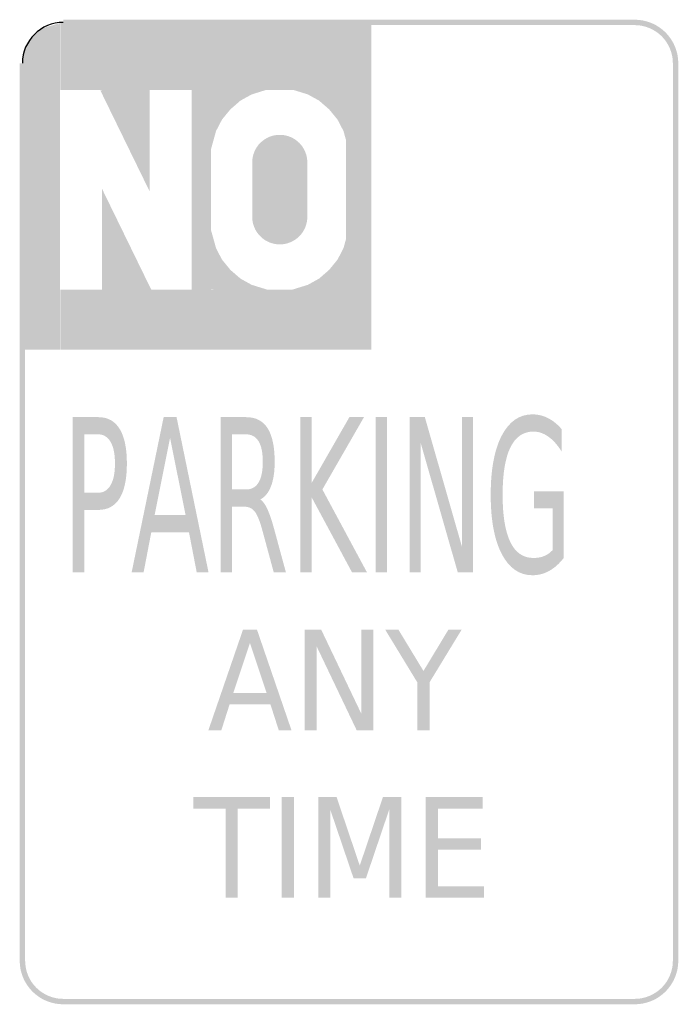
# Model space of a CAD drawing. Header units: inches. Extents: x -6 to 6, y -9 to 9.
import ezdxf

# ---------------------------------------------------------------- set-up
doc = ezdxf.new("R2010")
doc.units = ezdxf.units.IN
doc.header["$MEASUREMENT"] = 0

msp = doc.modelspace()

# ---------------------------------------------------------------- hatches: boundary and pattern name
for points in [[(-5.941, 8.315), (-5.265, 8.914), (-5.593, 8.817), (-5.817, 8.607), (-5.941, 8.315)], [(-5.94, 8.323), (-5.94, 2.962), (-5.267, 2.962), (-5.267, 8.91), (-5.94, 8.323)], [(-5.261, 7.693), (0.408, 7.693), (0.408, 8.918), (-5.261, 8.918), (-5.261, 7.693)], [(-5.207, 8.876), (5.207, 8.876), (5.207, 8.975), (-5.207, 8.975), (-5.207, 8.876)], [(6, 8.182), (5.996, 8.26), (5.985, 8.337), (5.966, 8.412), (5.94, 8.485), (5.906, 8.556), (5.866, 8.623), (5.82, 8.685), (5.768, 8.743), (5.71, 8.795), (5.647, 8.841), (5.581, 8.882), (5.51, 8.915), (5.437, 8.941), (5.361, 8.96), (5.284, 8.971), (5.207, 8.975), (5.207, 8.876), (5.275, 8.873), (5.342, 8.863), (5.408, 8.846), (5.472, 8.823), (5.534, 8.794), (5.592, 8.759), (5.647, 8.718), (5.698, 8.673), (5.743, 8.622), (5.784, 8.567), (5.819, 8.509), (5.848, 8.447), (5.871, 8.383), (5.888, 8.317), (5.898, 8.25), (5.901, 8.182), (6, 8.182)], [(-5.901, -8.182), (-5.901, 8.182), (-6, 8.182), (-6, -8.182), (-5.901, -8.182)], [(5.901, 8.182), (5.901, -8.182), (6, -8.182), (6, 8.182), (5.901, 8.182)], [(-3.635, 7.728), (-3.635, 5.85), (-4.532, 7.689), (-3.635, 7.728)], [(-1.825, 7.717), (-1.775, 7.612), (-1.397, 7.73), (-1.825, 7.717)], [(-0.698, 7.717), (-0.748, 7.612), (-1.126, 7.73), (-0.698, 7.717)], [(-2.869, 7.699), (-2.869, 4.036), (-2.514, 4.036), (-2.514, 7.699), (-2.869, 7.699)], [(-2.528, 7.696), (-2.143, 7.363), (-2.314, 7.154), (-2.528, 7.263), (-2.528, 7.696)], [(-2.527, 7.697), (-2.183, 7.321), (-1.979, 7.499), (-2.094, 7.71), (-2.527, 7.697)], [(-2.094, 7.71), (-1.979, 7.499), (-1.775, 7.612), (-1.825, 7.717), (-2.094, 7.71)], [(-0.429, 7.71), (-0.544, 7.499), (-0.748, 7.612), (-0.698, 7.717), (-0.429, 7.71)], [(0.004, 7.697), (-0.34, 7.321), (-0.544, 7.499), (-0.429, 7.71), (0.004, 7.697)], [(0.005, 7.696), (-0.38, 7.363), (-0.209, 7.154), (0.005, 7.263), (0.005, 7.696)], [(-0.053, 7.699), (-0.053, 4.036), (0.406, 4.036), (0.406, 7.699), (-0.053, 7.699)], [(-2.528, 7.263), (-2.314, 7.154), (-2.422, 6.947), (-2.528, 6.994), (-2.528, 7.263)], [(0.005, 7.263), (-0.209, 7.154), (-0.101, 6.947), (0.005, 6.994), (0.005, 7.263)], [(-2.528, 6.994), (-2.422, 6.947), (-2.528, 6.566), (-2.528, 6.994)], [(-0.759, 6.374), (-0.762, 6.423), (-0.769, 6.472), (-0.781, 6.52), (-0.798, 6.566), (-0.819, 6.611), (-0.844, 6.653), (-0.873, 6.693), (-0.906, 6.729), (-0.943, 6.762), (-0.983, 6.792), (-1.025, 6.817), (-1.069, 6.838), (-1.116, 6.855), (-1.164, 6.867), (-1.212, 6.874), (-1.261, 6.876), (-1.311, 6.874), (-1.359, 6.867), (-1.407, 6.855), (-1.454, 6.838), (-1.498, 6.817), (-1.54, 6.792), (-1.58, 6.762), (-1.616, 6.729), (-1.65, 6.693), (-1.679, 6.653), (-1.704, 6.611), (-1.725, 6.566), (-1.742, 6.52), (-1.754, 6.472), (-1.761, 6.423), (-1.764, 6.374), (-1.261, 6.374), (-0.759, 6.374)], [(0.005, 6.994), (-0.101, 6.947), (0.005, 6.566), (0.005, 6.994)], [(-1.764, 6.374), (-1.764, 5.381), (-0.759, 5.381), (-0.759, 6.374), (-1.764, 6.374)], [(-4.498, 4.01), (-4.498, 5.888), (-3.601, 4.049), (-4.498, 4.01)], [(-1.764, 5.381), (-1.761, 5.331), (-1.754, 5.283), (-1.742, 5.235), (-1.725, 5.188), (-1.704, 5.144), (-1.679, 5.102), (-1.65, 5.062), (-1.616, 5.026), (-1.58, 4.993), (-1.54, 4.963), (-1.498, 4.938), (-1.454, 4.917), (-1.407, 4.9), (-1.359, 4.888), (-1.311, 4.881), (-1.261, 4.879), (-1.212, 4.881), (-1.164, 4.888), (-1.116, 4.9), (-1.069, 4.917), (-1.025, 4.938), (-0.983, 4.963), (-0.943, 4.993), (-0.906, 5.026), (-0.873, 5.062), (-0.844, 5.102), (-0.819, 5.144), (-0.798, 5.188), (-0.781, 5.235), (-0.769, 5.283), (-0.762, 5.331), (-0.759, 5.381), (-1.261, 5.381), (-1.764, 5.381)], [(-2.528, 4.761), (-2.422, 4.808), (-2.528, 5.189), (-2.528, 4.761)], [(0.005, 4.761), (-0.101, 4.808), (0.005, 5.189), (0.005, 4.761)], [(-2.528, 4.492), (-2.314, 4.601), (-2.422, 4.808), (-2.528, 4.761), (-2.528, 4.492)], [(0.005, 4.492), (-0.209, 4.601), (-0.101, 4.808), (0.005, 4.761), (0.005, 4.492)], [(-2.528, 4.059), (-2.143, 4.392), (-2.314, 4.601), (-2.528, 4.492), (-2.528, 4.059)], [(0.005, 4.059), (-0.38, 4.392), (-0.209, 4.601), (0.005, 4.492), (0.005, 4.059)], [(-2.527, 4.058), (-2.183, 4.433), (-1.979, 4.256), (-2.094, 4.045), (-2.527, 4.058)], [(0.004, 4.058), (-0.34, 4.433), (-0.544, 4.256), (-0.429, 4.045), (0.004, 4.058)], [(-2.094, 4.045), (-1.979, 4.256), (-1.775, 4.142), (-1.825, 4.038), (-2.094, 4.045)], [(-1.825, 4.038), (-1.775, 4.142), (-1.397, 4.025), (-1.825, 4.038)], [(-0.698, 4.038), (-0.748, 4.142), (-1.126, 4.025), (-0.698, 4.038)], [(-0.429, 4.045), (-0.544, 4.256), (-0.748, 4.142), (-0.698, 4.038), (-0.429, 4.045)], [(-5.261, 2.962), (0.408, 2.962), (0.408, 4.056), (-5.261, 4.056), (-5.261, 2.962)], [(-0.885, 1.729), (-0.678, 1.729), (-0.678, 0.534), (0.007, 1.729), (0.273, 1.729), (-0.485, 0.411), (0.326, -1.098), (0.054, -1.098), (-0.678, 0.263), (-0.678, -1.098), (-0.885, -1.098), (-0.885, 1.729)], [(0.487, 1.729), (0.694, 1.729), (0.694, -1.098), (0.487, -1.098), (0.487, 1.729)], [(1.104, 1.729), (1.382, 1.729), (2.059, -0.636), (2.059, 1.729), (2.259, 1.729), (2.259, -1.098), (1.981, -1.098), (1.304, 1.267), (1.304, -1.098), (1.104, -1.098), (1.104, 1.729)], [(-0.808, -2.144), (-0.507, -2.144), (0.225, -3.679), (0.225, -2.144), (0.441, -2.144), (0.441, -3.979), (0.14, -3.979), (-0.592, -2.444), (-0.592, -3.979), (-0.808, -3.979), (-0.808, -2.144)], [(0.659, -2.144), (0.9, -2.144), (1.357, -2.898), (1.812, -2.144), (2.053, -2.144), (1.468, -3.105), (1.468, -3.979), (1.244, -3.979), (1.244, -3.105), (0.659, -2.144)], [(-2.836, -5.198), (-1.44, -5.198), (-1.44, -5.407), (-2.026, -5.407), (-2.026, -7.032), (-2.25, -7.032), (-2.25, -5.407), (-2.836, -5.407), (-2.836, -5.198)], [(-1.226, -5.198), (-1.002, -5.198), (-1.002, -7.032), (-1.226, -7.032), (-1.226, -5.198)], [(-0.559, -5.198), (-0.226, -5.198), (0.196, -6.446), (0.618, -5.198), (0.951, -5.198), (0.951, -7.032), (0.734, -7.032), (0.734, -5.421), (0.308, -6.68), (0.084, -6.68), (-0.343, -5.421), (-0.343, -7.032), (-0.559, -7.032), (-0.559, -5.198)], [(1.395, -5.198), (2.438, -5.198), (2.438, -5.407), (1.619, -5.407), (1.619, -5.95), (2.405, -5.95), (2.405, -6.159), (1.619, -6.159), (1.619, -6.823), (2.459, -6.823), (2.459, -7.032), (1.395, -7.032), (1.395, -5.198)], [(-6, -8.182), (-5.996, -8.26), (-5.985, -8.337), (-5.966, -8.412), (-5.94, -8.485), (-5.906, -8.556), (-5.866, -8.623), (-5.82, -8.685), (-5.768, -8.743), (-5.71, -8.795), (-5.647, -8.842), (-5.581, -8.882), (-5.51, -8.915), (-5.437, -8.941), (-5.361, -8.96), (-5.284, -8.971), (-5.207, -8.975), (-5.207, -8.876), (-5.275, -8.873), (-5.342, -8.863), (-5.408, -8.846), (-5.472, -8.823), (-5.534, -8.794), (-5.592, -8.759), (-5.647, -8.718), (-5.697, -8.673), (-5.743, -8.622), (-5.784, -8.568), (-5.819, -8.509), (-5.848, -8.447), (-5.871, -8.383), (-5.887, -8.317), (-5.897, -8.25), (-5.901, -8.182), (-6, -8.182)], [(5.207, -8.975), (5.284, -8.971), (5.361, -8.96), (5.437, -8.941), (5.51, -8.915), (5.581, -8.882), (5.647, -8.842), (5.71, -8.795), (5.768, -8.743), (5.82, -8.685), (5.866, -8.623), (5.906, -8.556), (5.94, -8.485), (5.966, -8.412), (5.985, -8.337), (5.996, -8.26), (6, -8.182), (5.901, -8.182), (5.898, -8.25), (5.888, -8.317), (5.871, -8.383), (5.848, -8.447), (5.819, -8.509), (5.784, -8.568), (5.743, -8.622), (5.698, -8.673), (5.647, -8.718), (5.592, -8.759), (5.534, -8.794), (5.472, -8.823), (5.408, -8.846), (5.342, -8.863), (5.275, -8.873), (5.207, -8.876), (5.207, -8.975)], [(5.207, -8.876), (-5.207, -8.876), (-5.207, -8.975), (5.207, -8.975), (5.207, -8.876)]]:
    msp.add_hatch(color=7).paths.add_polyline_path(points)
h = msp.add_hatch(color=7)
edge = h.paths.add_edge_path()
edge.add_line((-5.032, 1.729), (-4.566, 1.729))
edge.add_spline(control_points=[(-4.566, 1.729), (-4.395, 1.729), (-4.266, 1.657), (-4.178, 1.514), (-4.091, 1.371), (-4.047, 1.161), (-4.047, 0.884), (-4.047, 0.606), (-4.091, 0.395), (-4.178, 0.252), (-4.266, 0.11), (-4.395, 0.038), (-4.566, 0.038)], knot_values=[0, 0, 0, 0, 1, 1, 1, 2, 2, 2, 3, 3, 3, 4, 4, 4, 4], degree=3, periodic=0)
edge.add_line((-4.566, 0.038), (-4.825, 0.038))
edge.add_line((-4.825, 0.038), (-4.825, -1.098))
edge.add_line((-4.825, -1.098), (-5.032, -1.098))
edge.add_line((-5.032, -1.098), (-5.032, 1.729))
edge = h.paths.add_edge_path(flags=0)
edge.add_line((-4.825, 1.415), (-4.825, 0.352))
edge.add_line((-4.825, 0.352), (-4.566, 0.352))
edge.add_spline(control_points=[(-4.566, 0.352), (-4.47, 0.352), (-4.396, 0.399), (-4.343, 0.491), (-4.29, 0.583), (-4.264, 0.714), (-4.264, 0.884), (-4.264, 1.054), (-4.29, 1.184), (-4.343, 1.276), (-4.396, 1.368), (-4.47, 1.415), (-4.566, 1.415)], knot_values=[0, 0, 0, 0, 1, 1, 1, 2, 2, 2, 3, 3, 3, 4, 4, 4, 4], degree=3, periodic=0)
edge.add_line((-4.566, 1.415), (-4.825, 1.415))
h = msp.add_hatch(color=7)
h.paths.add_polyline_path([(-3.377, 1.729), (-3.142, 1.729), (-2.56, -1.098), (-2.775, -1.098), (-2.915, -0.373), (-3.603, -0.373), (-3.742, -1.098), (-3.96, -1.098), (-3.377, 1.729)])
h.paths.add_polyline_path([(-3.26, 1.352), (-3.541, -0.055), (-2.978, -0.055), (-3.26, 1.352)], flags=0)
h = msp.add_hatch(color=7)
edge = h.paths.add_edge_path()
edge.add_spline(control_points=[(-1.615, 0.228), (-1.571, 0.2), (-1.527, 0.14), (-1.486, 0.05), (-1.444, -0.041), (-1.402, -0.166), (-1.36, -0.325)], knot_values=[0, 0, 0, 0, 1, 1, 1, 2, 2, 2, 2], degree=3, periodic=0)
edge.add_line((-1.36, -0.325), (-1.15, -1.098))
edge.add_line((-1.15, -1.098), (-1.372, -1.098))
edge.add_line((-1.372, -1.098), (-1.568, -0.373))
edge.add_spline(control_points=[(-1.568, -0.373), (-1.618, -0.183), (-1.666, -0.058), (-1.714, 0.004), (-1.761, 0.066), (-1.825, 0.097), (-1.907, 0.097)], knot_values=[0, 0, 0, 0, 1, 1, 1, 2, 2, 2, 2], degree=3, periodic=0)
edge.add_line((-1.907, 0.097), (-2.132, 0.097))
edge.add_line((-2.132, 0.097), (-2.132, -1.098))
edge.add_line((-2.132, -1.098), (-2.339, -1.098))
edge.add_line((-2.339, -1.098), (-2.339, 1.729))
edge.add_line((-2.339, 1.729), (-1.873, 1.729))
edge.add_spline(control_points=[(-1.873, 1.729), (-1.698, 1.729), (-1.568, 1.661), (-1.482, 1.526), (-1.397, 1.391), (-1.354, 1.187), (-1.354, 0.915), (-1.354, 0.737), (-1.376, 0.589), (-1.42, 0.472), (-1.465, 0.354), (-1.53, 0.273), (-1.615, 0.228)], knot_values=[0, 0, 0, 0, 1, 1, 1, 2, 2, 2, 3, 3, 3, 4, 4, 4, 4], degree=3, periodic=0)
edge = h.paths.add_edge_path(flags=0)
edge.add_line((-2.132, 1.415), (-2.132, 0.411))
edge.add_line((-2.132, 0.411), (-1.873, 0.411))
edge.add_spline(control_points=[(-1.873, 0.411), (-1.773, 0.411), (-1.698, 0.454), (-1.647, 0.539), (-1.596, 0.624), (-1.571, 0.749), (-1.571, 0.915), (-1.571, 1.08), (-1.596, 1.205), (-1.647, 1.289), (-1.698, 1.373), (-1.773, 1.415), (-1.873, 1.415)], knot_values=[0, 0, 0, 0, 1, 1, 1, 2, 2, 2, 3, 3, 3, 4, 4, 4, 4], degree=3, periodic=0)
edge.add_line((-1.873, 1.415), (-2.132, 1.415))
h = msp.add_hatch(color=7)
edge = h.paths.add_edge_path()
edge.add_line((3.71, -0.694), (3.71, 0.065))
edge.add_line((3.71, 0.065), (3.372, 0.065))
edge.add_line((3.372, 0.065), (3.372, 0.379))
edge.add_line((3.372, 0.379), (3.914, 0.379))
edge.add_line((3.914, 0.379), (3.914, -0.835))
edge.add_spline(control_points=[(3.914, -0.835), (3.835, -0.939), (3.747, -1.018), (3.651, -1.072), (3.554, -1.126), (3.452, -1.153), (3.343, -1.153), (3.104, -1.153), (2.918, -1.024), (2.783, -0.765), (2.649, -0.507), (2.582, -0.148), (2.582, 0.313), (2.582, 0.775), (2.649, 1.135), (2.783, 1.393), (2.918, 1.651), (3.104, 1.78), (3.343, 1.78), (3.442, 1.78), (3.537, 1.757), (3.626, 1.712), (3.716, 1.666), (3.799, 1.599), (3.874, 1.511)], knot_values=[0, 0, 0, 0, 1, 1, 1, 2, 2, 2, 3, 3, 3, 4, 4, 4, 5, 5, 5, 6, 6, 6, 7, 7, 7, 8, 8, 8, 8], degree=3, periodic=0)
edge.add_line((3.874, 1.511), (3.874, 1.104))
edge.add_spline(control_points=[(3.874, 1.104), (3.798, 1.224), (3.717, 1.314), (3.631, 1.375), (3.545, 1.435), (3.455, 1.466), (3.36, 1.466), (3.174, 1.466), (3.034, 1.369), (2.94, 1.176), (2.846, 0.983), (2.799, 0.695), (2.799, 0.313), (2.799, -0.068), (2.846, -0.356), (2.94, -0.549), (3.034, -0.742), (3.174, -0.838), (3.36, -0.838), (3.433, -0.838), (3.499, -0.827), (3.556, -0.803), (3.613, -0.78), (3.664, -0.744), (3.71, -0.694)], knot_values=[0, 0, 0, 0, 1, 1, 1, 2, 2, 2, 3, 3, 3, 4, 4, 4, 5, 5, 5, 6, 6, 6, 7, 7, 7, 8, 8, 8, 8], degree=3, periodic=0)
h = msp.add_hatch(color=7)
h.paths.add_polyline_path([(-1.931, -2.144), (-1.677, -2.144), (-1.048, -3.979), (-1.28, -3.979), (-1.431, -3.508), (-2.176, -3.508), (-2.326, -3.979), (-2.562, -3.979), (-1.931, -2.144)])
h.paths.add_polyline_path([(-1.805, -2.388), (-2.108, -3.301), (-1.5, -3.301), (-1.805, -2.388)], flags=0)

# ---------------------------------------------------------------- linework, layer by layer
at = {"color": 7}
msp.add_open_spline([(-5.207, 8.926), (-5.617, 8.926), (-5.95, 8.593), (-5.95, 8.182)], degree=3, dxfattribs=at)

doc.saveas('drawing.dxf')
